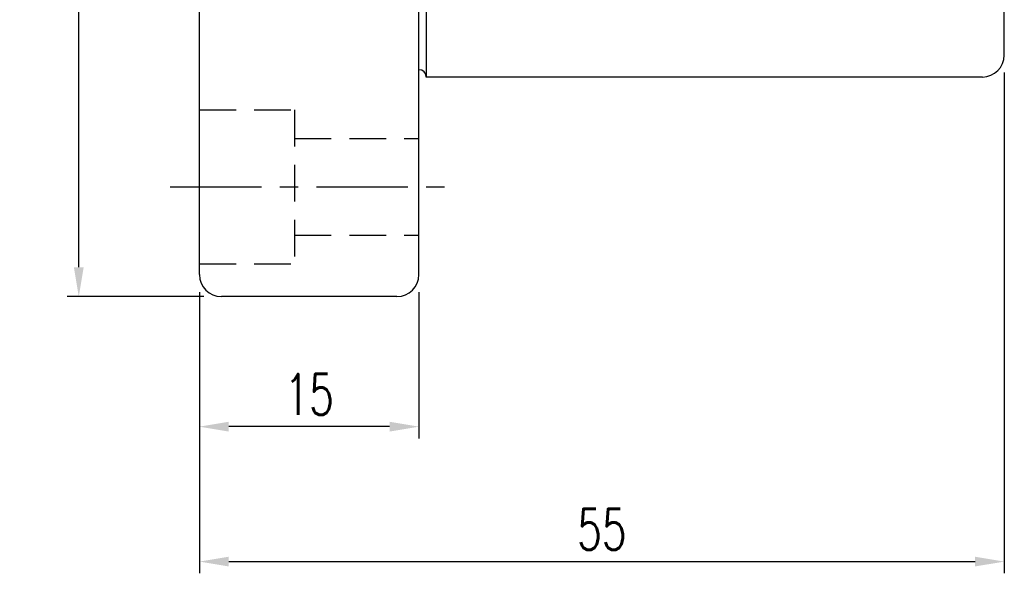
# Model space of a CAD drawing. Extents: x 15 to 1084, y 29 to 151.
# Tile 2 of 51: x 135 to 203, y 29 to 67. Entities that reach past the tile are written whole.
import ezdxf

# ---------------------------------------------------------------- set-up
doc = ezdxf.new("R2010")
doc.units = 0
doc.header["$MEASUREMENT"] = 0
doc.header["$PDMODE"] = 2
for name, pattern in [('CENTER', [2, 1.25, -0.25, 0.25, -0.25]), ('DASHED', [0.75, 0.5, -0.25]), ('PH-20', [23.2, 20, -1, 0.1, -1, 0.1, -1])]:
    doc.linetypes.add(name, pattern=pattern)
doc.layers.get('DEFPOINTS').update_dxf_attribs({"linetype": 'PH-20'})
for name, color, linetype in [('CL', 1, 'CENTER'), ('DIM', 4, 'CONTINUOUS'), ('HID', 2, 'DASHED'), ('OUT', 3, 'CONTINUOUS')]:
    doc.layers.add(name, color=color, linetype=linetype)
doc.styles.add('DIM-7', font='SIMPLEX.shx', dxfattribs={"width": 0.7, "bigfont": 'chineset.shx'})
doc.dimstyles.new('CNS', dxfattribs={"dimtxt": 3.5, "dimasz": 2.5, "dimexe": 1, "dimexo": 1.5, "dimgap": 0.09, "dimtad": 0, "dimdsep": 46, "dimtxsty": 'DIM-7', "dimcen": 0.09, "dimclrd": 1, "dimclre": 1, "dimclrt": 4, "dimadec": 0, "dimazin": 0, "dimtfac": 1, "dimtix": 1, "dimtmove": 2, "dimatfit": 3, "dimfxl": 1, "dimtvp": 0.971429, "dimtolj": 1, "dimarcsym": 0})

# ---------------------------------------------------------------- blocks, each defined once
blk = doc.blocks.new('*D5')
at = {"layer": 'DEFPOINTS', "color": 0, "transparency": 16777216}
for p in [(139.292, 127.895), (149.035, 127.895), (149.035, 47.895)]:
    blk.add_point(p, dxfattribs=at)
at = {"layer": 'DIM', "color": 7, "lineweight": -2, "transparency": 16777216}
for p, q in [((147.835, 127.895), (138.492, 127.895)), ((139.292, 49.895), (139.292, 125.895)), ((147.835, 47.895), (138.492, 47.895))]:
    blk.add_line(p, q, dxfattribs=at)
at = {"layer": 'DIM', "color": 7, "transparency": 16777216}
for points in [[(138.958, 125.895), (139.625, 125.895), (139.292, 127.895)], [(138.958, 49.895), (139.625, 49.895), (139.292, 47.895)]]:
    blk.add_solid(points, dxfattribs=at)
at = {"layer": 'DIM', "color": 7, "transparency": 16777216, "insert": (137.092, 87.895), "char_height": 2.8, "attachment_point": 5, "rotation": 90, "style": 'DIM-7'}
blk.add_mtext('\\A1;%%c80', dxfattribs=at)
blk = doc.blocks.new('*D6')
at = {"layer": 'DEFPOINTS', "color": 0, "transparency": 16777216}
for p in [(147.535, 49.395), (162.535, 49.395), (147.535, 39.011)]:
    blk.add_point(p, dxfattribs=at)
at = {"layer": 'DIM', "color": 7, "lineweight": -2, "transparency": 16777216}
for p, q in [((147.535, 48.195), (147.535, 38.211)), ((162.535, 48.195), (162.535, 38.211)), ((160.535, 39.011), (149.535, 39.011))]:
    blk.add_line(p, q, dxfattribs=at)
at = {"layer": 'DIM', "color": 7, "transparency": 16777216}
for points in [[(149.535, 39.344), (149.535, 38.677), (147.535, 39.011)], [(160.535, 39.344), (160.535, 38.677), (162.535, 39.011)]]:
    blk.add_solid(points, dxfattribs=at)
at = {"layer": 'DIM', "color": 7, "transparency": 16777216, "insert": (155.035, 41.211), "char_height": 2.8, "attachment_point": 5, "style": 'DIM-7'}
blk.add_mtext('\\A1;15', dxfattribs=at)
blk = doc.blocks.new('*D7')
at = {"layer": 'DEFPOINTS', "color": 0, "transparency": 16777216}
for p in [(202.535, 64.395), (147.535, 49.395), (202.535, 29.794)]:
    blk.add_point(p, dxfattribs=at)
at = {"layer": 'DIM', "color": 7, "lineweight": -2, "transparency": 16777216}
for p, q in [((202.535, 63.195), (202.535, 28.994)), ((147.535, 48.195), (147.535, 28.994)), ((149.535, 29.794), (200.535, 29.794))]:
    blk.add_line(p, q, dxfattribs=at)
at = {"layer": 'DIM', "color": 7, "transparency": 16777216}
for points in [[(149.535, 30.127), (149.535, 29.461), (147.535, 29.794)], [(200.535, 30.127), (200.535, 29.461), (202.535, 29.794)]]:
    blk.add_solid(points, dxfattribs=at)
at = {"layer": 'DIM', "color": 7, "transparency": 16777216, "insert": (175.035, 31.994), "char_height": 2.8, "attachment_point": 5, "style": 'DIM-7'}
blk.add_mtext('\\A1;55', dxfattribs=at)

msp = doc.modelspace()

# ---------------------------------------------------------------- linework, layer by layer
at = {"layer": 'CL', "color": 7, "ltscale": 5}
msp.add_line((145.5351, 55.3945), (164.5351, 55.3945), dxfattribs=at)
at = {"layer": 'HID', "color": 7, "ltscale": 5}
for p, q in [((147.5351, 60.6445), (154.0351, 60.6445)), ((154.0351, 60.6445), (154.0351, 50.1445)), ((154.0351, 58.6945), (162.5351, 58.6945)), ((154.0351, 52.0945), (162.5351, 52.0945)), ((147.5351, 50.1445), (154.0351, 50.1445))]:
    msp.add_line(p, q, dxfattribs=at)
at = {"layer": 'OUT', "color": 7, "ltscale": 5}
for p, q in [((147.5351, 49.3945), (147.5351, 126.3945)), ((162.5351, 49.3945), (162.5351, 126.3945)), ((163.0351, 112.8945), (163.0351, 62.8945)), ((202.5351, 64.3945), (202.5351, 111.3945)), ((201.0351, 62.8945), (163.0351, 62.8945)), ((161.0351, 47.8945), (149.0351, 47.8945))]:
    msp.add_line(p, q, dxfattribs=at)
for centre, radius, start, end in [((201.0351, 64.3945), 1.5, 270, 0), ((162.5351, 62.8945), 0.5, 0, 90), ((149.0351, 49.3945), 1.5, 180, 270), ((161.0351, 49.3945), 1.5, 270, 0)]:
    msp.add_arc(centre, radius, start, end, dxfattribs=at)

# ---------------------------------------------------------------- dimensions: what is measured, and where the dimension line sits
at = {"layer": 'DIM', "color": 7}
dim = msp.add_linear_dim(base=(139.2917, 127.8945), p1=(149.0351, 47.8945), p2=(149.0351, 127.8945), angle=90, text='%%c<>', dimstyle='CNS', override={"dimscale": 0.8, "dimgap": 1, "dimtad": 1, "dimdec": 3, "dimclrd": 7, "dimclre": 7, "dimclrt": 7, "dimtp": -0.01, "dimtm": 0.02, "dimtfac": 0.5, "dimtdec": 3, "dimtmove": 0}, dxfattribs=at)
dim.commit()
dim.dimension.update_dxf_attribs({"geometry": '*D5', "text_midpoint": (137.0917, 87.8945)})
for base, p1, p2, picture, middle in [((202.5351, 29.794), (147.5351, 49.3945), (202.5351, 64.3945), '*D7', (175.0351, 31.994)), ((147.5351, 39.0106), (162.5351, 49.3945), (147.5351, 49.3945), '*D6', (155.0351, 41.2106))]:
    dim = msp.add_linear_dim(base=base, p1=p1, p2=p2, dimstyle='CNS', override={"dimscale": 0.8, "dimgap": 1, "dimtad": 1, "dimdec": 3, "dimclrd": 7, "dimclre": 7, "dimclrt": 7, "dimtp": -0.01, "dimtm": 0.02, "dimtfac": 0.5, "dimtdec": 3, "dimtmove": 0}, dxfattribs=at)
    dim.commit()
    dim.dimension.update_dxf_attribs({"geometry": picture, "text_midpoint": middle})

doc.saveas('drawing.dxf')
